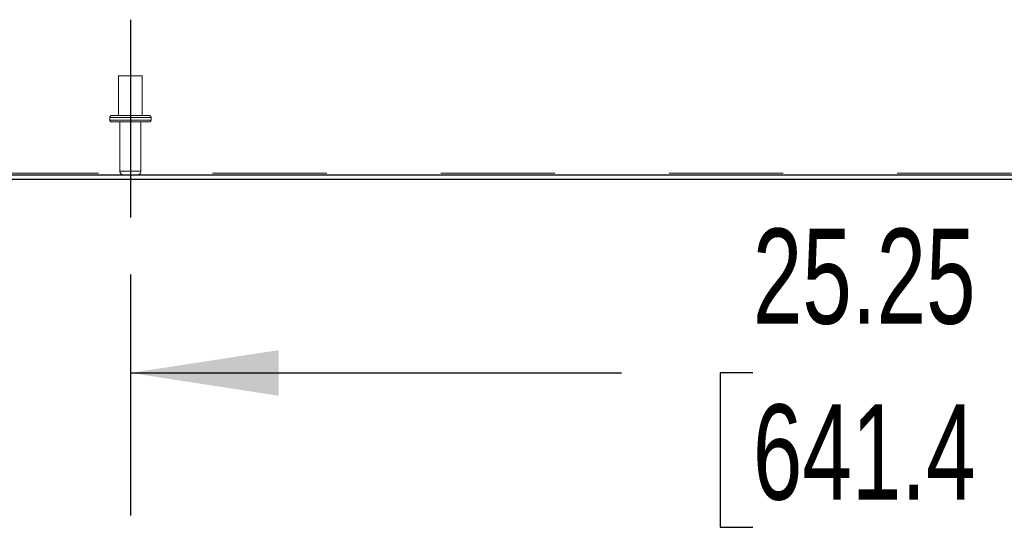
# Model space of a CAD drawing. Header units: inches. Extents: x 0.2 to 10.8, y 0.2 to 8.2.
# Tile 4 of 145: x 3.195 to 4.057, y 1.074 to 1.521. Entities that reach past the tile are written whole.
import ezdxf

# ---------------------------------------------------------------- set-up
doc = ezdxf.new("R2010")
doc.units = ezdxf.units.IN
doc.header["$MEASUREMENT"] = 0
doc.linetypes.add('CENTERX2', pattern=[0.8, 0.5, -0.1, 0.1, -0.1])
doc.linetypes.add('HIDDEN', pattern=[0.075, 0.05, -0.025])
doc.layers.add('CENTER', color=40, linetype='CENTERX2')
doc.layers.add('DIMENSIONS', color=140, linetype='Continuous')
doc.styles.add('SLDTEXTSTYLE0', font='TXT', dxfattribs={"width": 0.7})
doc.dimstyles.new('SLDDIMSTYLE0', dxfattribs={"dimtxt": 0.084961, "dimasz": 0.13, "dimexe": 0, "dimexo": 0.0625, "dimgap": 0.02124, "dimtad": 0, "dimtih": 1, "dimtoh": 1, "dimlfac": 18, "dimrnd": 1e-09, "dimzin": 12, "dimdsep": 46, "dimtxsty": 'SLDTEXTSTYLE0', "dimsah": 1, "dimcen": 0.09, "dimadec": 0, "dimazin": 3, "dimtfac": 1, "dimtofl": 0, "dimtmove": 0, "dimatfit": 3, "dimfxl": 0, "dimfrac": 2, "dimtolj": 1, "dimtzin": 12, "dimarcsym": 0})

# ---------------------------------------------------------------- blocks, each defined once
blk = doc.blocks.new('_D_24')
at = {"layer": 'DIMENSIONS'}
for p, q in [((3.29154, 1.29777), (3.29154, 1.08647)), ((4.69431, 1.29777), (4.69431, 1.08647)), ((3.29154, 1.21147), (3.72185, 1.21147)), ((3.83697, 1.21147), (3.80844, 1.21147)), ((3.80844, 1.21147), (3.80844, 1.07644)), ((4.16012, 1.21147), (4.18865, 1.21147)), ((4.18865, 1.21147), (4.18865, 1.07644)), ((4.69431, 1.21147), (4.27525, 1.21147)), ((3.80844, 1.07644), (3.83697, 1.07644)), ((4.18865, 1.07644), (4.16012, 1.07644))]:
    blk.add_line(p, q, dxfattribs=at)
for points in [[(3.29154, 1.21147), (3.42154, 1.19147), (3.42154, 1.23147)], [(4.69431, 1.21147), (4.56431, 1.23147), (4.56431, 1.19147)]]:
    blk.add_solid(points, dxfattribs=at)
at = {"layer": 'DIMENSIONS', "char_height": 0.083333, "attachment_point": 1, "style": 'SLDTEXTSTYLE0'}
for s, insert in [('25.25', (3.83697, 1.33792)), ('641.4', (3.83697, 1.18387))]:
    blk.add_mtext(s, dxfattribs=dict(at, insert=insert))

msp = doc.modelspace()

# ---------------------------------------------------------------- linework, layer by layer
at = {"color": 7, "linetype": 'HIDDEN', "lineweight": 18}
for p, q in [((3.3019524, 1.4716546), (3.2811191, 1.4716546)), ((3.2811191, 1.4716546), (3.2811191, 1.4369323)), ((3.3019524, 1.4369323), (3.3019524, 1.4716546)), ((3.3095913, 1.4352657), (3.2734802, 1.4352657)), ((3.3095913, 1.4352657), (3.2734802, 1.4352657)), ((3.3095913, 1.4352657), (3.2734802, 1.4352657)), ((3.2734802, 1.4352657), (3.2734802, 1.4330434)), ((3.3095913, 1.4330434), (3.2734802, 1.4330434)), ((3.3095913, 1.4330434), (3.2734802, 1.4330434)), ((3.3095913, 1.4330434), (3.2734802, 1.4330434)), ((3.3079246, 1.4369323), (3.2751469, 1.4369323)), ((3.3095913, 1.4330434), (3.3095913, 1.4352657)), ((3.3079246, 1.4313768), (3.2751469, 1.4313768)), ((3.2823135, 1.4313768), (3.2823135, 1.3882101)), ((3.300758, 1.3882101), (3.300758, 1.4313768)), ((3.1635913, 1.3865673), (4.822258, 1.3865673)), ((3.300758, 1.3882101), (3.2824165, 1.3882101)), ((3.300758, 1.3882101), (3.2824165, 1.3882101)), ((3.300758, 1.3882101), (3.2824165, 1.3882101))]:
    msp.add_line(p, q, dxfattribs=at)
at = {"color": 7, "linetype": 'Continuous', "lineweight": 25}
for p, q in [((3.1635913, 1.3848768), (4.822258, 1.3848768)), ((4.822258, 1.3808768), (3.1655913, 1.3808768))]:
    msp.add_line(p, q, dxfattribs=at)
at = {"color": 7, "linetype": 'HIDDEN', "lineweight": 18}
for centre, radius, start, end in [((3.2751469, 1.4352657), 0.0016667, 90, 180), ((3.2751469, 1.4330434), 0.0016667, 180, 270), ((3.3079246, 1.4352657), 0.0016667, 0, 90), ((3.3079246, 1.4330434), 0.0016667, 270, 0), ((3.2856469, 1.3882101), 0.0033333, 180, 270), ((3.2974246, 1.3882101), 0.0033333, 270, 0)]:
    msp.add_arc(centre, radius, start, end, dxfattribs=at)
at = {"layer": 'CENTER'}
msp.add_line((3.2915358, 1.5209227), (3.2915358, 1.3477687), dxfattribs=at)

# ---------------------------------------------------------------- dimensions: what is measured, and where the dimension line sits
at = {"layer": 'DIMENSIONS'}
dim = msp.add_linear_dim(base=(4.6943135, 1.2114745), p1=(3.2915358, 1.3477687), p2=(4.6943135, 1.3477687), dimstyle='SLDDIMSTYLE0', dxfattribs=at)
dim.commit()
dim.dimension.update_dxf_attribs({"geometry": '_D_24', "text_midpoint": (3.9985478, 1.2114745), "dimtype": 160})

doc.saveas('drawing.dxf')
